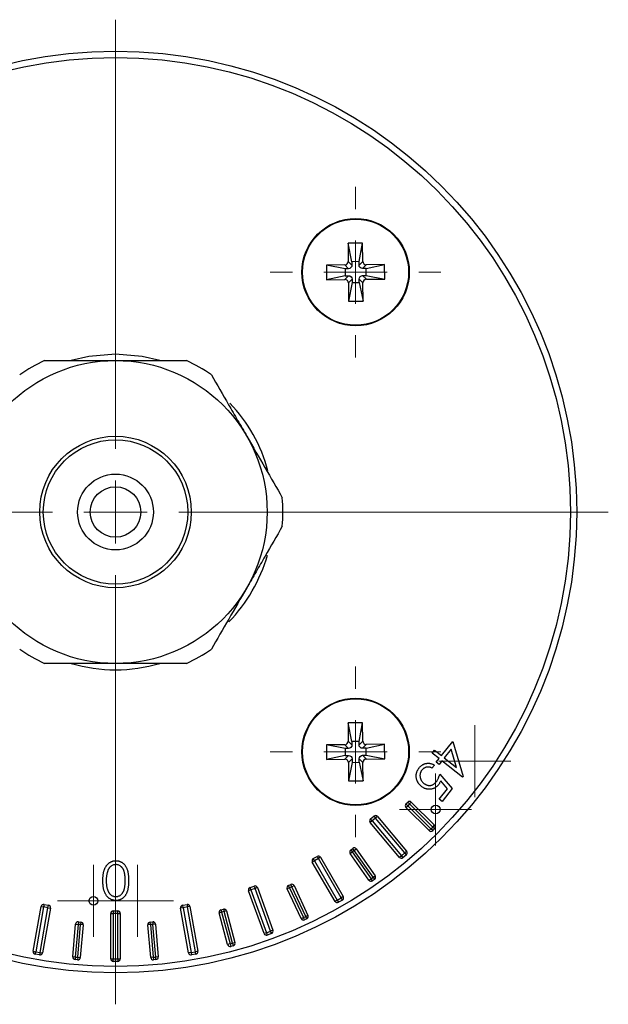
# Model space of a CAD drawing. Header units: millimetres. Extents: x -969 to 996, y 408 to 486.
# Tile 4 of 4: x 949 to 996, y 408 to 486. Entities that reach past the tile are written whole.
import ezdxf

# ---------------------------------------------------------------- set-up
doc = ezdxf.new("R2010")
doc.units = ezdxf.units.MM

# ---------------------------------------------------------------- blocks, each defined once
blk = doc.blocks.new('SW_CENTERMARKSYMBOL_1')
at = {"color": 0, "linetype": 'Continuous', "lineweight": 18}
for p, q in [((0, 5), (0, 6.75)), ((0, 0), (0, 2.5)), ((-5, 0), (-6.75, 0)), ((0, 0), (-2.5, 0)), ((0, 0), (0, -2.5)), ((0, 0), (2.5, 0)), ((5, 0), (6.75, 0)), ((0, -5), (0, -6.75))]:
    blk.add_line(p, q, dxfattribs=at)
blk = doc.blocks.new('SW_CENTERMARKSYMBOL_2')
at = {"color": 0, "linetype": 'Continuous', "lineweight": 18}
for p, q in [((0, 5), (0, 39)), ((0, 0), (0, 2.5)), ((-5, 0), (-39, 0)), ((0, 0), (-2.5, 0)), ((0, 0), (0, -2.5)), ((0, 0), (2.5, 0)), ((5, 0), (39, 0)), ((0, -5), (0, -39))]:
    blk.add_line(p, q, dxfattribs=at)
blk = doc.blocks.new('SW_CENTERMARKSYMBOL_3')
at = {"color": 0, "linetype": 'Continuous', "lineweight": 18}
for p, q in [((0, 5), (0, 6.75)), ((0, 0), (0, 2.5)), ((-5, 0), (-6.75, 0)), ((0, 0), (-2.5, 0)), ((0, 0), (0, -2.5)), ((0, 0), (2.5, 0)), ((5, 0), (6.75, 0)), ((0, -5), (0, -6.75))]:
    blk.add_line(p, q, dxfattribs=at)
blk = doc.blocks.new('SW_CENTERMARKSYMBOL_5')
at = {"color": 0, "linetype": 'Continuous', "lineweight": 18}
for p, q in [((0, 2.5), (0, 2.85)), ((0, 0), (0, 2.5)), ((-2.5, 0), (-2.85, 0)), ((0, 0), (-2.5, 0)), ((0, 0), (0, -2.5)), ((0, 0), (2.5, 0)), ((2.5, 0), (2.85, 0)), ((0, -2.5), (0, -2.85))]:
    blk.add_line(p, q, dxfattribs=at)
blk = doc.blocks.new('SW_CENTERMARKSYMBOL_6')
at = {"color": 0, "linetype": 'Continuous', "lineweight": 18}
for p, q in [((0, 2.5), (0, 2.85)), ((0, 0), (0, 2.5)), ((-2.5, 0), (-2.85, 0)), ((0, 0), (-2.5, 0)), ((0, 0), (0, -2.5)), ((0, 0), (2.5, 0)), ((2.5, 0), (2.85, 0)), ((0, -2.5), (0, -2.85))]:
    blk.add_line(p, q, dxfattribs=at)
blk = doc.blocks.new('SW_CENTERMARKSYMBOL_8')
at = {"color": 0, "linetype": 'Continuous', "lineweight": 18}
for p, q in [((0, 2.5), (0, 2.85)), ((0, 0), (0, 2.5)), ((-2.5, 0), (-2.85, 0)), ((0, 0), (-2.5, 0)), ((0, 0), (0, -2.5)), ((0, 0), (2.5, 0)), ((2.5, 0), (2.85, 0)), ((0, -2.5), (0, -2.85))]:
    blk.add_line(p, q, dxfattribs=at)
blk = doc.blocks.new('SW_CENTERMARKSYMBOL_10')
at = {"color": 0, "linetype": 'Continuous', "lineweight": 18}
for p, q in [((0, 2.5), (0, 2.85)), ((0, 0), (0, 2.5)), ((-2.5, 0), (-2.85, 0)), ((0, 0), (-2.5, 0)), ((0, 0), (0, -2.5)), ((0, 0), (2.5, 0)), ((2.5, 0), (2.85, 0)), ((0, -2.5), (0, -2.85))]:
    blk.add_line(p, q, dxfattribs=at)

msp = doc.modelspace()

# ---------------------------------------------------------------- linework, layer by layer
at = {"color": 7, "linetype": 'Continuous', "lineweight": 25}
for p, q in [((976.333, 467.964), (975.183, 467.954)), ((975.183, 467.954), (975.196, 466.504)), ((975.491, 466.486), (975.183, 467.954)), ((976.051, 466.491), (976.333, 467.964)), ((976.346, 466.514), (976.333, 467.964)), ((975.494, 466.211), (975.196, 466.504)), ((976.051, 466.491), (975.491, 466.486)), ((975.491, 466.486), (975.494, 466.211)), ((976.053, 466.216), (976.051, 466.491)), ((976.053, 466.216), (976.346, 466.514)), ((974.924, 466.227), (973.473, 466.214)), ((974.946, 465.932), (973.473, 466.214)), ((973.473, 466.214), (973.484, 465.064)), ((975.221, 465.934), (974.924, 466.227)), ((975.221, 465.934), (974.946, 465.932)), ((974.946, 465.932), (974.951, 465.372)), ((976.331, 465.944), (976.623, 466.241)), ((976.606, 465.946), (976.331, 465.944)), ((976.606, 465.946), (978.073, 466.254)), ((976.61, 465.386), (976.606, 465.946)), ((978.073, 466.254), (976.623, 466.241)), ((978.083, 465.104), (978.073, 466.254)), ((974.951, 465.372), (973.484, 465.064)), ((973.484, 465.064), (974.934, 465.077)), ((975.226, 465.374), (974.934, 465.077)), ((974.951, 465.372), (975.226, 465.374)), ((975.503, 465.102), (975.211, 464.804)), ((975.503, 465.102), (975.506, 464.827)), ((976.066, 464.832), (976.063, 465.107)), ((976.063, 465.107), (976.361, 464.814)), ((976.336, 465.384), (976.61, 465.386)), ((976.336, 465.384), (976.633, 465.092)), ((976.61, 465.386), (978.083, 465.104)), ((976.633, 465.092), (978.083, 465.104)), ((975.211, 464.804), (975.224, 463.354)), ((975.506, 464.827), (975.224, 463.354)), ((975.506, 464.827), (976.066, 464.832)), ((976.066, 464.832), (976.373, 463.364)), ((976.373, 463.364), (976.361, 464.814)), ((975.224, 463.354), (976.373, 463.364)), ((976.333, 429.964), (975.183, 429.954)), ((975.183, 429.954), (975.196, 428.504)), ((975.491, 428.486), (975.183, 429.954)), ((976.051, 428.491), (976.333, 429.964)), ((976.346, 428.514), (976.333, 429.964)), ((974.924, 428.227), (973.473, 428.214)), ((975.221, 427.934), (974.924, 428.227)), ((975.494, 428.211), (975.196, 428.504)), ((976.051, 428.491), (975.491, 428.486)), ((975.491, 428.486), (975.494, 428.211)), ((976.053, 428.216), (976.051, 428.491)), ((976.053, 428.216), (976.346, 428.514)), ((976.331, 427.944), (976.623, 428.241)), ((976.606, 427.946), (978.073, 428.254)), ((978.073, 428.254), (976.623, 428.241)), ((978.083, 427.104), (978.073, 428.254)), ((982.574, 427.368), (983.466, 428.49)), ((983.466, 428.49), (984.287, 425.699)), ((973.473, 428.214), (973.484, 427.064)), ((974.946, 427.932), (973.473, 428.214)), ((975.221, 427.934), (974.946, 427.932)), ((974.946, 427.932), (974.951, 427.372)), ((976.606, 427.946), (976.331, 427.944)), ((976.61, 427.386), (976.606, 427.946)), ((981.841, 427.566), (982.028, 427.801)), ((982.387, 427.133), (981.841, 427.566)), ((982.028, 427.801), (982.574, 427.368)), ((983.349, 427.879), (982.799, 427.188)), ((983.778, 426.41), (983.349, 427.879)), ((974.951, 427.372), (973.484, 427.064)), ((973.484, 427.064), (974.934, 427.077)), ((975.226, 427.374), (974.934, 427.077)), ((974.951, 427.372), (975.226, 427.374)), ((975.503, 427.102), (975.211, 426.804)), ((975.211, 426.804), (975.224, 425.354)), ((975.506, 426.827), (975.224, 425.354)), ((975.503, 427.102), (975.506, 426.827)), ((975.506, 426.827), (976.066, 426.832)), ((976.063, 427.107), (976.361, 426.814)), ((976.066, 426.832), (976.063, 427.107)), ((976.066, 426.832), (976.373, 425.364)), ((976.336, 427.384), (976.61, 427.386)), ((976.336, 427.384), (976.633, 427.092)), ((976.373, 425.364), (976.361, 426.814)), ((976.61, 427.386), (978.083, 427.104)), ((976.633, 427.092), (978.083, 427.104)), ((982.161, 426.848), (982.387, 427.133)), ((982.386, 426.669), (982.161, 426.848)), ((982.612, 426.953), (982.386, 426.669)), ((984.249, 425.651), (982.612, 426.953)), ((982.799, 427.188), (983.778, 426.41)), ((982.014, 426.616), (981.821, 426.374)), ((982.435, 425.885), (983.428, 424.742)), ((975.224, 425.354), (976.373, 425.364)), ((983.061, 424.739), (982.514, 425.365)), ((984.287, 425.699), (984.249, 425.651)), ((982.396, 423.903), (983.061, 424.739)), ((983.428, 424.742), (982.619, 423.725)), ((979.759, 423.536), (979.901, 423.678)), ((980.042, 423.536), (979.901, 423.678)), ((980.042, 423.536), (980.183, 423.678)), ((980.183, 423.678), (982.022, 421.839)), ((982.619, 423.725), (982.396, 423.903)), ((979.759, 423.536), (979.901, 423.395)), ((979.759, 423.254), (979.901, 423.395)), ((981.598, 421.415), (979.759, 423.254)), ((980.042, 423.536), (979.901, 423.395)), ((979.901, 423.395), (981.739, 421.557)), ((981.881, 421.698), (980.042, 423.536)), ((977.085, 422.186), (976.932, 422.058)), ((979.246, 419.3), (976.932, 422.058)), ((976.956, 422.339), (977.224, 422.564)), ((977.085, 422.186), (976.956, 422.339)), ((977.353, 422.411), (977.085, 422.186)), ((977.085, 422.186), (979.399, 419.428)), ((977.224, 422.564), (977.353, 422.411)), ((977.506, 422.54), (977.353, 422.411)), ((979.667, 419.653), (977.353, 422.411)), ((977.506, 422.54), (979.82, 419.782)), ((981.598, 421.415), (981.739, 421.557)), ((981.739, 421.557), (981.881, 421.698)), ((981.881, 421.415), (981.739, 421.557)), ((981.881, 421.698), (982.022, 421.839)), ((981.881, 421.698), (982.022, 421.557)), ((982.022, 421.557), (981.881, 421.415)), ((975.346, 419.619), (975.51, 419.733)), ((975.395, 419.897), (975.559, 420.012)), ((975.395, 419.897), (975.51, 419.733)), ((975.673, 419.848), (975.51, 419.733)), ((975.51, 419.733), (977.001, 417.604)), ((975.673, 419.848), (975.559, 420.012)), ((975.673, 419.848), (975.837, 419.963)), ((977.165, 417.718), (975.673, 419.848)), ((975.837, 419.963), (977.329, 417.833)), ((979.399, 419.428), (979.667, 419.653)), ((979.82, 419.782), (979.667, 419.653)), ((979.796, 419.5), (979.667, 419.653)), ((972.527, 419.032), (972.353, 418.932)), ((974.153, 415.814), (972.353, 418.932)), ((972.427, 419.205), (972.73, 419.38)), ((972.527, 419.032), (972.427, 419.205)), ((972.83, 419.207), (972.527, 419.032)), ((972.527, 419.032), (974.327, 415.914)), ((972.73, 419.38), (972.83, 419.207)), ((973.003, 419.307), (972.83, 419.207)), ((974.63, 416.089), (972.83, 419.207)), ((973.003, 419.307), (974.803, 416.189)), ((976.837, 417.489), (975.346, 419.619)), ((979.399, 419.428), (979.246, 419.3)), ((979.399, 419.428), (979.527, 419.275)), ((979.796, 419.5), (979.527, 419.275)), ((976.837, 417.489), (977.001, 417.604)), ((977.001, 417.604), (977.165, 417.718)), ((977.116, 417.44), (977.001, 417.604)), ((977.279, 417.554), (977.116, 417.44)), ((977.165, 417.718), (977.329, 417.833)), ((977.165, 417.718), (977.279, 417.554)), ((967.49, 416.717), (967.302, 416.648)), ((968.533, 413.266), (967.302, 416.648)), ((967.422, 416.905), (967.75, 417.025)), ((967.49, 416.717), (967.422, 416.905)), ((967.819, 416.837), (967.49, 416.717)), ((967.49, 416.717), (968.721, 413.334)), ((967.75, 417.025), (967.819, 416.837)), ((968.007, 416.905), (967.819, 416.837)), ((969.05, 413.454), (967.819, 416.837)), ((968.007, 416.905), (969.238, 413.522)), ((970.549, 416.89), (970.368, 416.805)), ((971.467, 414.449), (970.368, 416.805)), ((970.465, 417.071), (970.646, 417.156)), ((970.549, 416.89), (970.465, 417.071)), ((970.731, 416.974), (970.549, 416.89)), ((970.549, 416.89), (971.648, 414.533)), ((970.731, 416.974), (970.646, 417.156)), ((970.731, 416.974), (970.912, 417.059)), ((971.829, 414.618), (970.731, 416.974)), ((970.912, 417.059), (972.011, 414.702)), ((974.327, 415.914), (974.153, 415.814)), ((974.327, 415.914), (974.63, 416.089)), ((974.327, 415.914), (974.427, 415.741)), ((974.73, 415.916), (974.427, 415.741)), ((974.803, 416.189), (974.63, 416.089)), ((974.73, 415.916), (974.63, 416.089)), ((950.262, 411.862), (950.887, 415.407)), ((951.084, 415.373), (950.459, 411.827)), ((950.804, 411.766), (951.429, 415.312)), ((950.887, 415.407), (951.084, 415.373)), ((951.626, 415.277), (951.001, 411.732)), ((951.119, 415.57), (951.084, 415.373)), ((951.429, 415.312), (951.084, 415.373)), ((951.119, 415.57), (951.463, 415.509)), ((951.429, 415.312), (951.463, 415.509)), ((951.429, 415.312), (951.626, 415.277)), ((956.603, 415.059), (956.603, 414.859)), ((956.603, 415.059), (956.953, 415.059)), ((956.953, 414.859), (956.953, 415.059)), ((962.128, 415.312), (961.931, 415.277)), ((962.556, 411.732), (961.931, 415.277)), ((962.093, 415.509), (962.438, 415.57)), ((962.128, 415.312), (962.093, 415.509)), ((962.473, 415.373), (962.128, 415.312)), ((962.128, 415.312), (962.753, 411.766)), ((962.438, 415.57), (962.473, 415.373)), ((962.67, 415.407), (962.473, 415.373)), ((963.098, 411.827), (962.473, 415.373)), ((962.67, 415.407), (963.295, 411.862)), ((965.119, 415.144), (965.312, 415.196)), ((965.119, 415.144), (965.171, 414.951)), ((965.364, 415.003), (965.171, 414.951)), ((965.312, 415.196), (965.364, 415.003)), ((965.557, 415.054), (965.364, 415.003)), ((966.037, 412.491), (965.364, 415.003)), ((965.557, 415.054), (966.23, 412.543)), ((953.838, 414.192), (953.82, 413.993)), ((953.838, 414.192), (954.037, 414.174)), ((956.403, 414.859), (956.603, 414.859)), ((956.403, 411.259), (956.403, 414.859)), ((956.603, 414.859), (956.603, 411.259)), ((956.953, 414.859), (956.603, 414.859)), ((956.953, 411.259), (956.953, 414.859)), ((956.953, 414.859), (957.153, 414.859)), ((957.153, 414.859), (957.153, 411.259)), ((959.52, 414.174), (959.719, 414.192)), ((959.719, 414.192), (959.737, 413.993)), ((964.978, 414.899), (965.171, 414.951)), ((965.651, 412.388), (964.978, 414.899)), ((965.171, 414.951), (965.844, 412.439)), ((971.467, 414.449), (971.648, 414.533)), ((971.648, 414.533), (971.829, 414.618)), ((971.733, 414.352), (971.648, 414.533)), ((971.914, 414.437), (971.733, 414.352)), ((972.011, 414.702), (971.829, 414.618)), ((971.914, 414.437), (971.829, 414.618)), ((953.394, 411.42), (953.621, 414.01)), ((953.82, 413.993), (953.593, 411.402)), ((953.621, 414.01), (953.82, 413.993)), ((953.793, 411.385), (954.019, 413.975)), ((954.019, 413.975), (953.82, 413.993)), ((954.219, 413.958), (953.992, 411.368)), ((954.037, 414.174), (954.019, 413.975)), ((954.219, 413.958), (954.019, 413.975)), ((959.538, 413.975), (959.338, 413.958)), ((959.565, 411.368), (959.338, 413.958)), ((959.538, 413.975), (959.52, 414.174)), ((959.737, 413.993), (959.538, 413.975)), ((959.538, 413.975), (959.764, 411.385)), ((959.936, 414.01), (959.737, 413.993)), ((959.963, 411.402), (959.737, 413.993)), ((959.936, 414.01), (960.163, 411.42)), ((968.721, 413.334), (969.05, 413.454)), ((969.238, 413.522), (969.05, 413.454)), ((969.119, 413.266), (969.05, 413.454)), ((968.721, 413.334), (968.533, 413.266)), ((968.721, 413.334), (968.79, 413.146)), ((969.119, 413.266), (968.79, 413.146)), ((950.262, 411.862), (950.459, 411.827)), ((963.295, 411.862), (963.098, 411.827)), ((965.844, 412.439), (965.651, 412.388)), ((965.844, 412.439), (966.037, 412.491)), ((965.844, 412.439), (965.896, 412.246)), ((966.089, 412.298), (965.896, 412.246)), ((966.037, 412.491), (966.23, 412.543)), ((966.037, 412.491), (966.089, 412.298)), ((950.424, 411.63), (950.459, 411.827)), ((950.769, 411.57), (950.424, 411.63)), ((950.459, 411.827), (950.804, 411.766)), ((950.804, 411.766), (950.769, 411.57)), ((950.804, 411.766), (951.001, 411.732)), ((953.593, 411.402), (953.394, 411.42)), ((953.593, 411.402), (953.576, 411.203)), ((953.775, 411.186), (953.576, 411.203)), ((953.593, 411.402), (953.793, 411.385)), ((953.793, 411.385), (953.775, 411.186)), ((953.793, 411.385), (953.992, 411.368)), ((956.403, 411.259), (956.603, 411.259)), ((956.603, 411.259), (956.953, 411.259)), ((956.603, 411.059), (956.603, 411.259)), ((956.953, 411.259), (956.953, 411.059)), ((956.953, 411.259), (957.153, 411.259)), ((959.764, 411.385), (959.565, 411.368)), ((959.764, 411.385), (959.963, 411.402)), ((959.764, 411.385), (959.782, 411.186)), ((959.981, 411.203), (959.782, 411.186)), ((960.163, 411.42), (959.963, 411.402)), ((959.981, 411.203), (959.963, 411.402)), ((962.753, 411.766), (962.556, 411.732)), ((962.753, 411.766), (963.098, 411.827)), ((962.753, 411.766), (962.788, 411.57)), ((963.133, 411.63), (962.788, 411.57)), ((963.133, 411.63), (963.098, 411.827)), ((956.953, 411.059), (956.603, 411.059))]:
    msp.add_line(p, q, dxfattribs=at)
at = {"color": 7, "linetype": 'Continuous', "lineweight": 25, "flags": 128}
for points in [[(956.778, 459.159), (954.666, 458.979), (953.278, 458.659)], [(960.278, 458.659), (958.891, 458.979), (956.778, 459.159)]]:
    msp.add_lwpolyline(points, dxfattribs=at)
at = {"color": 7, "linetype": 'Continuous', "lineweight": 25}
for centre, radius in [((956.778, 446.659), 36.5), ((956.778, 446.659), 36), ((975.778, 465.659), 4.25), ((975.778, 465.659), 4.2), ((956.778, 446.659), 12), ((956.778, 446.659), 6), ((956.778, 446.659), 5.716), ((956.778, 446.659), 3), ((956.778, 446.659), 2), ((975.778, 427.659), 4.25), ((975.778, 427.659), 4.2), ((982.113, 423.089), 0.35), ((955.028, 415.859), 0.35)]:
    msp.add_circle(centre, radius, dxfattribs=at)
for centre, radius, start, end in [((956.778, 446.659), 13.25, 115.08763, 124.91237), ((956.778, 446.659), 13.25, 55.08763, 64.91237), ((956.778, 446.659), 12.5, 15.14947, 43.58815), ((956.778, 446.659), 13.25, 355.08763, 4.91237), ((956.778, 446.659), 12.5, 315.84077, 344.14137), ((956.778, 446.659), 13.25, 235.08763, 244.91237), ((956.778, 446.659), 13.25, 295.08763, 304.91237), ((956.778, 446.659), 12.5, 253.7398, 286.2602), ((980.042, 423.536), 0.2, 45, 135), ((979.901, 423.395), 0.2, 135, 225), ((977.085, 422.186), 0.2, 130, 220), ((977.353, 422.411), 0.2, 40, 130), ((981.739, 421.557), 0.2, 225, 315), ((981.881, 421.698), 0.2, 315, 45), ((975.51, 419.733), 0.2, 125, 215), ((975.673, 419.848), 0.2, 35, 125), ((979.667, 419.653), 0.2, 310, 40), ((972.527, 419.032), 0.2, 120, 210), ((972.83, 419.207), 0.2, 30, 120), ((979.399, 419.428), 0.2, 220, 310), ((977.001, 417.604), 0.2, 215, 305), ((977.165, 417.718), 0.2, 305, 35), ((967.49, 416.717), 0.2, 110, 200), ((967.819, 416.837), 0.2, 20, 110), ((970.549, 416.89), 0.2, 115, 205), ((970.731, 416.974), 0.2, 25, 115), ((974.327, 415.914), 0.2, 210, 300), ((974.63, 416.089), 0.2, 300, 30), ((951.084, 415.373), 0.2, 80, 170), ((951.429, 415.312), 0.2, 350, 80), ((956.603, 414.859), 0.2, 90, 180), ((956.953, 414.859), 0.2, 0, 90), ((962.128, 415.312), 0.2, 100, 190), ((962.473, 415.373), 0.2, 10, 100), ((965.171, 414.951), 0.2, 105, 195), ((965.364, 415.003), 0.2, 15, 105), ((953.82, 413.993), 0.2, 85, 175), ((959.737, 413.993), 0.2, 5, 95), ((971.648, 414.533), 0.2, 205, 295), ((971.829, 414.618), 0.2, 295, 25), ((954.019, 413.975), 0.2, 355, 85), ((959.538, 413.975), 0.2, 95, 185), ((969.05, 413.454), 0.2, 290, 20), ((968.721, 413.334), 0.2, 200, 290), ((950.459, 411.827), 0.2, 170, 260), ((963.098, 411.827), 0.2, 280, 10), ((965.844, 412.439), 0.2, 195, 285), ((966.037, 412.491), 0.2, 285, 15), ((950.804, 411.766), 0.2, 260, 350), ((953.593, 411.402), 0.2, 175, 265), ((953.793, 411.385), 0.2, 265, 355), ((956.603, 411.259), 0.2, 180, 270), ((956.953, 411.259), 0.2, 270, 0), ((959.764, 411.385), 0.2, 185, 275), ((959.963, 411.402), 0.2, 275, 5), ((962.753, 411.766), 0.2, 190, 280)]:
    msp.add_arc(centre, radius, start, end, dxfattribs=at)
for points, knots in [([(974.924, 466.227), (974.988, 466.227), (975.064, 466.255), (975.17, 466.363), (975.197, 466.439), (975.196, 466.504)], [0, 0, 0, 0, 0.5, 0.5, 1, 1, 1, 1]), ([(976.346, 466.514), (976.347, 466.449), (976.374, 466.373), (976.482, 466.267), (976.558, 466.241), (976.623, 466.241)], [0, 0, 0, 0, 0.5, 0.5, 1, 1, 1, 1]), ([(975.494, 466.211), (975.494, 466.147), (975.468, 466.07), (975.362, 465.962), (975.286, 465.935), (975.221, 465.934)], [0, 0, 0, 0, 0.5, 0.5, 1, 1, 1, 1]), ([(976.331, 465.944), (976.266, 465.943), (976.19, 465.969), (976.081, 466.076), (976.054, 466.151), (976.053, 466.216)], [0, 0, 0, 0, 0.5, 0.5, 1, 1, 1, 1]), ([(975.211, 464.804), (975.21, 464.869), (975.183, 464.945), (975.075, 465.051), (974.998, 465.077), (974.934, 465.077)], [0, 0, 0, 0, 0.5, 0.5, 1, 1, 1, 1]), ([(975.226, 465.374), (975.291, 465.375), (975.367, 465.349), (975.475, 465.242), (975.503, 465.167), (975.503, 465.102)], [0, 0, 0, 0, 0.5, 0.5, 1, 1, 1, 1]), ([(976.063, 465.107), (976.063, 465.172), (976.089, 465.248), (976.195, 465.356), (976.271, 465.383), (976.336, 465.384)], [0, 0, 0, 0, 0.5, 0.5, 1, 1, 1, 1]), ([(976.633, 465.092), (976.568, 465.091), (976.493, 465.063), (976.386, 464.955), (976.36, 464.879), (976.361, 464.814)], [0, 0, 0, 0, 0.5, 0.5, 1, 1, 1, 1]), ([(951.16, 458.659), (952.054, 458.659), (952.965, 458.659), (954.367, 458.659), (954.841, 458.659), (955.802, 458.659), (956.291, 458.659), (956.778, 458.659)], [0, 0, 0, 0, 0.5, 0.5, 0.75, 0.75, 1, 1, 1, 1]), ([(956.778, 458.659), (957.753, 458.659), (958.706, 458.659), (960.579, 458.659), (961.502, 458.659), (962.396, 458.659)], [0, 0, 0, 0, 0.5, 0.5, 1, 1, 1, 1]), ([(964.362, 457.524), (964.808, 456.751), (965.264, 455.962), (965.965, 454.747), (966.202, 454.337), (966.683, 453.504), (966.927, 453.081), (967.171, 452.659)], [0, 0, 0, 0, 0.5, 0.5, 0.75, 0.75, 1, 1, 1, 1]), ([(967.171, 452.659), (967.658, 451.815), (968.135, 450.989), (969.071, 449.367), (969.533, 448.568), (969.98, 447.794)], [0, 0, 0, 0, 0.5, 0.5, 1, 1, 1, 1]), ([(969.98, 445.524), (969.533, 444.751), (969.078, 443.962), (968.376, 442.747), (968.139, 442.337), (967.659, 441.504), (967.414, 441.081), (967.171, 440.659)], [0, 0, 0, 0, 0.5, 0.5, 0.75, 0.75, 1, 1, 1, 1]), ([(967.171, 440.659), (966.684, 439.815), (966.207, 438.989), (965.27, 437.367), (964.809, 436.568), (964.362, 435.794)], [0, 0, 0, 0, 0.5, 0.5, 1, 1, 1, 1]), ([(956.778, 434.659), (955.804, 434.659), (954.851, 434.659), (952.977, 434.659), (952.055, 434.659), (951.16, 434.659)], [0, 0, 0, 0, 0.5, 0.5, 1, 1, 1, 1]), ([(962.396, 434.659), (961.503, 434.659), (960.592, 434.659), (959.19, 434.659), (958.716, 434.659), (957.754, 434.659), (957.266, 434.659), (956.778, 434.659)], [0, 0, 0, 0, 0.5, 0.5, 0.75, 0.75, 1, 1, 1, 1]), ([(974.924, 428.227), (974.988, 428.227), (975.064, 428.255), (975.17, 428.363), (975.197, 428.439), (975.196, 428.504)], [0, 0, 0, 0, 0.5, 0.5, 1, 1, 1, 1]), ([(976.346, 428.514), (976.347, 428.449), (976.374, 428.373), (976.482, 428.267), (976.558, 428.241), (976.623, 428.241)], [0, 0, 0, 0, 0.5, 0.5, 1, 1, 1, 1]), ([(975.494, 428.211), (975.494, 428.147), (975.468, 428.07), (975.362, 427.962), (975.286, 427.935), (975.221, 427.934)], [0, 0, 0, 0, 0.5, 0.5, 1, 1, 1, 1]), ([(976.331, 427.944), (976.266, 427.943), (976.19, 427.969), (976.081, 428.076), (976.054, 428.151), (976.053, 428.216)], [0, 0, 0, 0, 0.5, 0.5, 1, 1, 1, 1]), ([(975.211, 426.804), (975.21, 426.869), (975.183, 426.945), (975.075, 427.051), (974.998, 427.077), (974.934, 427.077)], [0, 0, 0, 0, 0.5, 0.5, 1, 1, 1, 1]), ([(975.226, 427.374), (975.291, 427.375), (975.367, 427.349), (975.475, 427.242), (975.503, 427.167), (975.503, 427.102)], [0, 0, 0, 0, 0.5, 0.5, 1, 1, 1, 1]), ([(976.063, 427.107), (976.063, 427.172), (976.089, 427.248), (976.195, 427.356), (976.271, 427.383), (976.336, 427.384)], [0, 0, 0, 0, 0.5, 0.5, 1, 1, 1, 1]), ([(976.633, 427.092), (976.568, 427.091), (976.493, 427.063), (976.386, 426.955), (976.36, 426.879), (976.361, 426.814)], [0, 0, 0, 0, 0.5, 0.5, 1, 1, 1, 1]), ([(980.816, 426.398), (980.835, 426.421), (980.872, 426.466), (980.935, 426.527), (981, 426.581), (981.068, 426.627), (981.14, 426.667), (981.215, 426.699), (981.293, 426.725), (981.374, 426.742), (981.456, 426.753), (981.538, 426.756), (981.619, 426.752), (981.7, 426.74), (981.78, 426.72), (981.859, 426.693), (981.938, 426.659), (981.988, 426.63), (982.014, 426.616)], [0, 0, 0, 0, 0.066965, 0.131832, 0.194761, 0.256249, 0.317438, 0.378076, 0.439508, 0.501693, 0.563827, 0.625022, 0.68536, 0.746282, 0.807465, 0.870175, 0.934003, 1, 1, 1, 1]), ([(980.988, 424.924), (980.969, 424.939), (980.931, 424.97), (980.88, 425.02), (980.831, 425.072), (980.787, 425.126), (980.746, 425.183), (980.71, 425.243), (980.676, 425.304), (980.639, 425.389), (980.601, 425.497), (980.575, 425.629), (980.567, 425.762), (980.577, 425.872), (980.595, 425.96), (980.613, 426.025), (980.635, 426.089), (980.661, 426.153), (980.694, 426.215), (980.73, 426.278), (980.77, 426.339), (980.801, 426.378), (980.816, 426.398)], [0, 0, 0, 0, 0.043859, 0.087307, 0.129749, 0.172131, 0.213842, 0.25586, 0.297733, 0.340109, 0.422953, 0.503243, 0.582496, 0.662318, 0.702498, 0.742906, 0.783815, 0.825286, 0.867464, 0.910536, 0.954832, 1, 1, 1, 1]), ([(981.023, 426.209), (981.009, 426.19), (980.98, 426.152), (980.945, 426.09), (980.916, 426.026), (980.894, 425.96), (980.881, 425.891), (980.874, 425.82), (980.874, 425.747), (980.882, 425.672), (980.896, 425.598), (980.917, 425.525), (980.945, 425.456), (980.98, 425.39), (981.022, 425.327), (981.071, 425.266), (981.127, 425.209), (981.168, 425.175), (981.189, 425.157)], [0, 0, 0, 0, 0.0613062, 0.1207485, 0.1794894, 0.2381231, 0.296542, 0.3565792, 0.4178771, 0.4814925, 0.5459733, 0.6092976, 0.6715736, 0.7345707, 0.7985, 0.8636934, 0.9303254, 1, 1, 1, 1]), ([(981.821, 426.374), (981.796, 426.386), (981.746, 426.41), (981.671, 426.436), (981.599, 426.453), (981.528, 426.46), (981.459, 426.456), (981.39, 426.445), (981.322, 426.424), (981.254, 426.395), (981.188, 426.359), (981.128, 426.315), (981.072, 426.266), (981.039, 426.228), (981.023, 426.209)], [0, 0, 0, 0, 0.095855, 0.184541, 0.267656, 0.345721, 0.422829, 0.500259, 0.580646, 0.66423, 0.749225, 0.832491, 0.915769, 1, 1, 1, 1]), ([(982.162, 425.283), (982.176, 425.301), (982.204, 425.338), (982.243, 425.399), (982.279, 425.466), (982.314, 425.538), (982.348, 425.617), (982.379, 425.701), (982.409, 425.791), (982.427, 425.853), (982.435, 425.885)], [0, 0, 0, 0, 0.101943, 0.210294, 0.324552, 0.444787, 0.573309, 0.708035, 0.849815, 1, 1, 1, 1]), ([(981.189, 425.157), (981.209, 425.142), (981.247, 425.113), (981.309, 425.076), (981.371, 425.046), (981.434, 425.022), (981.498, 425.006), (981.563, 424.997), (981.629, 424.994), (981.695, 424.999), (981.761, 425.011), (981.825, 425.029), (981.887, 425.054), (981.947, 425.086), (982.004, 425.125), (982.059, 425.171), (982.113, 425.223), (982.145, 425.263), (982.162, 425.283)], [0, 0, 0, 0, 0.06734, 0.131516, 0.19379, 0.254202, 0.314223, 0.37299, 0.432315, 0.492844, 0.553023, 0.612941, 0.673441, 0.734518, 0.79682, 0.861725, 0.92903, 1, 1, 1, 1]), ([(982.514, 425.365), (982.501, 425.335), (982.477, 425.276), (982.434, 425.193), (982.389, 425.119), (982.356, 425.074), (982.339, 425.053)], [0, 0, 0, 0, 0.275677, 0.533807, 0.774803, 1, 1, 1, 1]), ([(982.339, 425.053), (982.318, 425.027), (982.275, 424.977), (982.205, 424.909), (982.131, 424.851), (982.054, 424.801), (981.972, 424.761), (981.886, 424.729), (981.796, 424.707), (981.704, 424.693), (981.61, 424.688), (981.516, 424.693), (981.424, 424.708), (981.333, 424.731), (981.244, 424.765), (981.157, 424.809), (981.07, 424.861), (981.016, 424.903), (980.988, 424.924)], [0, 0, 0, 0, 0.066046, 0.129716, 0.191016, 0.251374, 0.311239, 0.371088, 0.431327, 0.493201, 0.555276, 0.616583, 0.677347, 0.738546, 0.80103, 0.864956, 0.931051, 1, 1, 1, 1]), ([(955.775, 417.46), (955.775, 417.506), (955.776, 417.596), (955.782, 417.726), (955.793, 417.85), (955.807, 417.966), (955.826, 418.075), (955.85, 418.177), (955.876, 418.272), (955.908, 418.36), (955.944, 418.441), (955.983, 418.517), (956.024, 418.588), (956.069, 418.654), (956.117, 418.715), (956.169, 418.771), (956.224, 418.821), (956.281, 418.867), (956.342, 418.906), (956.404, 418.941), (956.468, 418.97), (956.533, 418.994), (956.6, 419.013), (956.668, 419.026), (956.739, 419.035), (956.786, 419.036), (956.81, 419.036)], [0, 0, 0, 0, 0.065063, 0.126773, 0.185516, 0.240765, 0.29298, 0.34225, 0.388919, 0.432776, 0.474628, 0.514775, 0.553606, 0.591426, 0.628028, 0.663804, 0.698984, 0.733591, 0.767628, 0.801208, 0.834264, 0.866981, 0.89972, 0.932702, 0.966176, 1, 1, 1, 1]), ([(956.81, 419.036), (956.834, 419.036), (956.88, 419.035), (956.949, 419.027), (957.017, 419.014), (957.082, 418.995), (957.146, 418.973), (957.208, 418.943), (957.268, 418.91), (957.327, 418.871), (957.382, 418.827), (957.436, 418.779), (957.485, 418.724), (957.531, 418.665), (957.575, 418.601), (957.615, 418.531), (957.652, 418.457), (957.686, 418.377), (957.716, 418.29), (957.743, 418.196), (957.764, 418.093), (957.782, 417.982), (957.796, 417.863), (957.806, 417.736), (957.812, 417.601), (957.813, 417.508), (957.813, 417.46)], [0, 0, 0, 0, 0.033787, 0.066622, 0.099285, 0.131361, 0.163585, 0.196104, 0.228902, 0.262158, 0.295991, 0.330218, 0.36506, 0.400951, 0.43762, 0.475708, 0.515381, 0.556414, 0.599765, 0.646424, 0.696431, 0.749782, 0.806573, 0.867436, 0.931887, 1, 1, 1, 1]), ([(956.157, 418.213), (956.148, 418.187), (956.13, 418.132), (956.106, 418.048), (956.088, 417.959), (956.071, 417.867), (956.059, 417.771), (956.05, 417.671), (956.045, 417.566), (956.044, 417.495), (956.044, 417.459)], [0, 0, 0, 0, 0.110588, 0.224542, 0.342503, 0.464324, 0.590756, 0.722227, 0.858843, 1, 1, 1, 1]), ([(956.801, 418.728), (956.768, 418.727), (956.701, 418.724), (956.604, 418.698), (956.51, 418.658), (956.437, 418.611), (956.38, 418.566), (956.34, 418.528), (956.303, 418.485), (956.268, 418.439), (956.236, 418.388), (956.207, 418.334), (956.18, 418.275), (956.165, 418.234), (956.157, 418.213)], [0, 0, 0, 0, 0.112813, 0.225394, 0.339595, 0.459675, 0.521735, 0.583926, 0.648174, 0.713881, 0.781004, 0.851451, 0.924051, 1, 1, 1, 1]), ([(957.544, 417.459), (957.544, 417.499), (957.543, 417.577), (957.538, 417.69), (957.531, 417.795), (957.522, 417.893), (957.509, 417.983), (957.493, 418.066), (957.475, 418.142), (957.453, 418.21), (957.428, 418.272), (957.401, 418.33), (957.372, 418.384), (957.339, 418.435), (957.304, 418.481), (957.266, 418.524), (957.225, 418.562), (957.168, 418.608), (957.092, 418.656), (956.998, 418.697), (956.9, 418.723), (956.834, 418.727), (956.801, 418.728)], [0, 0, 0, 0, 0.072951, 0.141584, 0.205926, 0.265301, 0.320597, 0.371817, 0.41879, 0.461699, 0.502134, 0.540804, 0.578181, 0.614297, 0.649678, 0.684299, 0.718359, 0.752081, 0.817652, 0.879722, 0.939966, 1, 1, 1, 1]), ([(956.81, 415.882), (956.786, 415.883), (956.739, 415.883), (956.669, 415.891), (956.6, 415.905), (956.533, 415.923), (956.468, 415.947), (956.405, 415.976), (956.343, 416.01), (956.283, 416.05), (956.226, 416.094), (956.171, 416.145), (956.12, 416.201), (956.072, 416.261), (956.027, 416.327), (955.985, 416.398), (955.947, 416.475), (955.91, 416.557), (955.878, 416.645), (955.85, 416.74), (955.827, 416.843), (955.808, 416.952), (955.793, 417.069), (955.782, 417.193), (955.776, 417.324), (955.775, 417.414), (955.775, 417.46)], [0, 0, 0, 0, 0.033788, 0.067194, 0.099862, 0.132567, 0.165151, 0.197913, 0.231319, 0.265083, 0.299255, 0.334399, 0.369943, 0.406284, 0.444064, 0.482998, 0.523354, 0.565537, 0.609613, 0.656391, 0.705885, 0.758325, 0.813832, 0.872795, 0.934722, 1, 1, 1, 1]), ([(956.044, 417.459), (956.044, 417.423), (956.045, 417.352), (956.049, 417.249), (956.058, 417.151), (956.068, 417.058), (956.083, 416.97), (956.099, 416.886), (956.121, 416.808), (956.144, 416.735), (956.17, 416.666), (956.199, 416.603), (956.23, 416.544), (956.264, 416.489), (956.3, 416.44), (956.339, 416.395), (956.38, 416.355), (956.437, 416.309), (956.512, 416.263), (956.606, 416.22), (956.703, 416.195), (956.768, 416.192), (956.801, 416.19)], [0, 0, 0, 0, 0.065681, 0.128486, 0.188175, 0.245106, 0.299448, 0.350823, 0.399942, 0.446672, 0.491255, 0.533376, 0.573853, 0.612526, 0.649597, 0.685532, 0.720106, 0.753838, 0.818925, 0.880493, 0.940311, 1, 1, 1, 1]), ([(956.801, 416.19), (956.834, 416.192), (956.901, 416.195), (956.999, 416.22), (957.093, 416.263), (957.168, 416.31), (957.225, 416.354), (957.265, 416.393), (957.303, 416.436), (957.338, 416.483), (957.371, 416.533), (957.401, 416.587), (957.428, 416.645), (957.452, 416.707), (957.474, 416.775), (957.492, 416.851), (957.509, 416.933), (957.521, 417.024), (957.532, 417.122), (957.538, 417.227), (957.544, 417.341), (957.544, 417.419), (957.544, 417.459)], [0, 0, 0, 0, 0.060387, 0.120883, 0.182755, 0.247811, 0.281299, 0.315088, 0.349702, 0.384857, 0.420966, 0.458511, 0.497175, 0.537602, 0.580503, 0.627468, 0.678388, 0.733983, 0.793747, 0.857714, 0.926698, 1, 1, 1, 1]), ([(957.813, 417.46), (957.813, 417.412), (957.812, 417.319), (957.806, 417.183), (957.796, 417.055), (957.782, 416.936), (957.765, 416.825), (957.743, 416.723), (957.717, 416.629), (957.688, 416.543), (957.654, 416.463), (957.618, 416.389), (957.577, 416.32), (957.534, 416.256), (957.488, 416.197), (957.439, 416.142), (957.385, 416.094), (957.329, 416.049), (957.27, 416.01), (957.209, 415.976), (957.147, 415.947), (957.083, 415.924), (957.017, 415.905), (956.949, 415.892), (956.88, 415.883), (956.834, 415.883), (956.81, 415.882)], [0, 0, 0, 0, 0.068595, 0.133246, 0.194313, 0.251279, 0.304513, 0.354235, 0.400481, 0.443411, 0.484015, 0.523252, 0.561042, 0.5979, 0.633518, 0.668314, 0.702496, 0.736685, 0.770293, 0.803437, 0.835913, 0.86846, 0.900847, 0.933467, 0.966258, 1, 1, 1, 1])]:
    msp.add_open_spline(points, degree=3, knots=knots, dxfattribs=at)

# ---------------------------------------------------------------- block references
at = {"color": 7, "linetype": 'Continuous', "lineweight": 0}
for name, p in [('SW_CENTERMARKSYMBOL_2', (956.778, 446.659)), ('SW_CENTERMARKSYMBOL_3', (975.778, 465.659)), ('SW_CENTERMARKSYMBOL_1', (975.778, 427.659)), ('SW_CENTERMARKSYMBOL_10', (985.224, 426.928)), ('SW_CENTERMARKSYMBOL_6', (982.113, 423.089)), ('SW_CENTERMARKSYMBOL_5', (955.028, 415.859)), ('SW_CENTERMARKSYMBOL_8', (958.528, 415.859))]:
    msp.add_blockref(name, p, dxfattribs=at)

doc.saveas('drawing.dxf')
